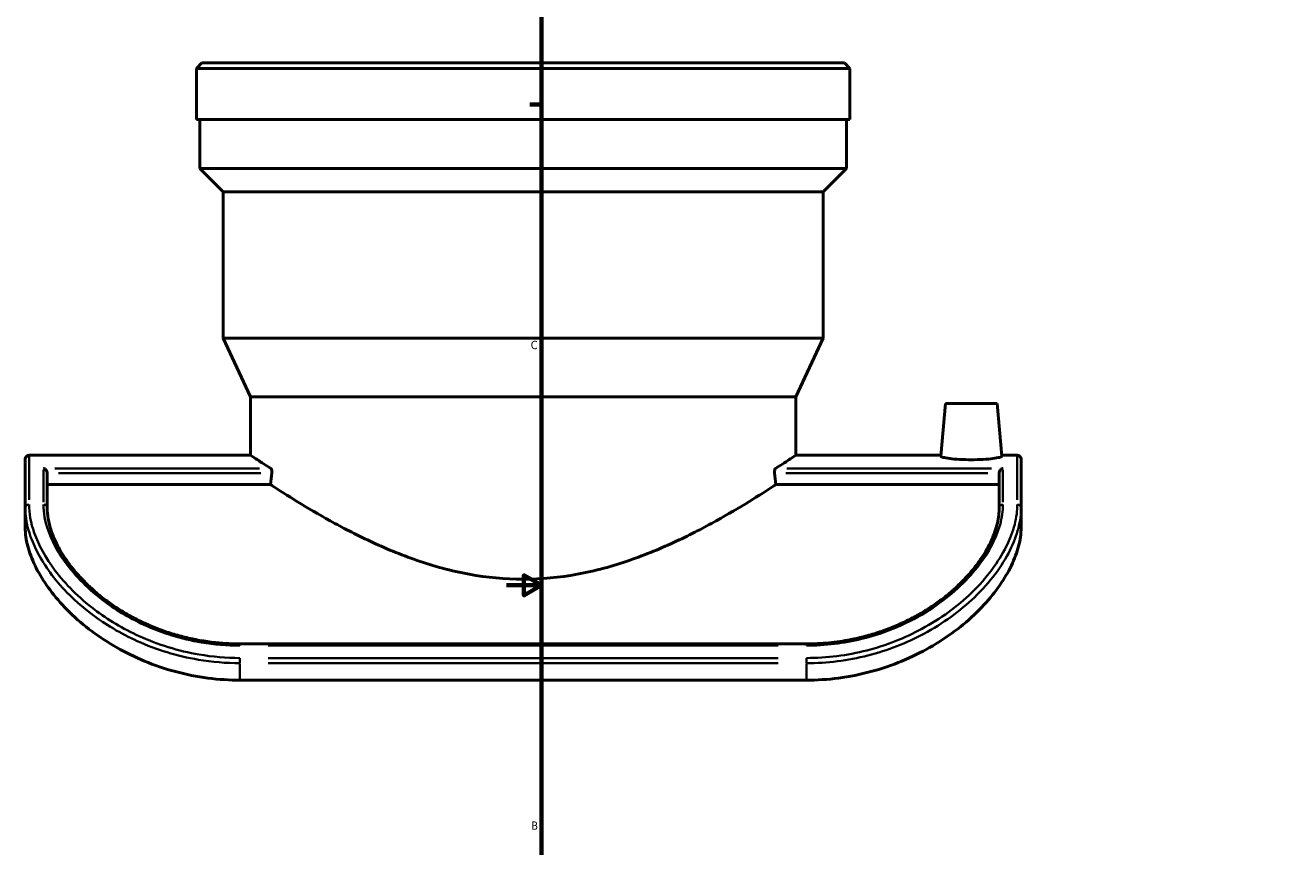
# Model space of a CAD drawing. Header units: inches. Extents: x -6.9 to 51.4, y -5.9 to 37.9.
# Tile 2 of 10: x -5.4 to 9.1, y 8 to 17.4. Entities that reach past the tile are written whole.
import ezdxf

# ---------------------------------------------------------------- set-up
doc = ezdxf.new("R2010")
doc.units = ezdxf.units.IN
doc.header["$MEASUREMENT"] = 0
for name, color, linetype, lineweight in [('Border (ANSI)', 7, 'Continuous', 70), ('Visible (ANSI)', 7, 'Continuous', 50), ('Visible Narrow (ANSI)', 7, 'Continuous', 35)]:
    doc.layers.add(name, color=color, linetype=linetype, lineweight=lineweight)
doc.styles.add('Note Text (ANSI)', font='tahoma.ttf')

# ---------------------------------------------------------------- blocks, each defined once
blk = doc.blocks.new('Borders Default Border')
at = {"layer": 'Border (ANSI)'}
blk.add_line((0.5, 16.5), (0.366, 16.5), dxfattribs=at)
at = {"layer": 'Border (ANSI)', "flags": 128}
for points in [[(0.5, 1), (0.5, 21), (33.5, 21), (33.5, 1), (0.5, 1)], [(0.1, 11), (0.5, 11), (0.3, 11.115), (0.3, 10.885), (0.5, 11)]]:
    blk.add_lwpolyline(points, dxfattribs=at)
at = {"layer": 'Border (ANSI)', "color": 5, "true_color": 0x0000ff, "char_height": 0.0945, "attachment_point": 7, "style": 'Note Text (ANSI)'}
for s, insert in [('C', (0.378, 13.701)), ('B', (0.384, 8.203))]:
    blk.add_mtext(s, dxfattribs=dict(at, insert=insert))

msp = doc.modelspace()

# ---------------------------------------------------------------- linework, layer by layer
at = {"layer": 'Visible (ANSI)'}
for p, q in [((-3.386, 16.978), (-3.449, 16.915)), ((-3.386, 16.978), (3.969, 16.978)), ((3.969, 16.978), (4.031, 16.915)), ((-3.449, 16.328), (-3.449, 16.915)), ((4.031, 16.915), (-3.449, 16.915)), ((4.031, 16.328), (4.031, 16.915)), ((4.031, 16.328), (-3.449, 16.328)), ((-3.411, 15.768), (-3.411, 16.328)), ((3.994, 15.768), (3.994, 16.328)), ((3.994, 15.768), (-3.411, 15.768)), ((-3.145, 15.502), (-3.411, 15.768)), ((3.727, 15.502), (3.994, 15.768)), ((3.727, 15.502), (-3.145, 15.502)), ((-3.145, 13.828), (-3.145, 15.502)), ((3.727, 13.828), (3.727, 15.502)), ((3.727, 13.828), (-3.145, 13.828)), ((-2.832, 13.156), (-3.145, 13.828)), ((3.414, 13.156), (3.727, 13.828)), ((3.414, 13.156), (-2.832, 13.156)), ((-2.832, 12.488), (-2.832, 13.156)), ((3.414, 12.488), (3.414, 13.156)), ((5.126, 13.081), (5.073, 12.476)), ((5.126, 13.081), (5.716, 13.081)), ((5.716, 13.081), (5.769, 12.476)), ((-5.366, 12.488), (-2.832, 12.488)), ((3.414, 12.488), (5.074, 12.488)), ((5.768, 12.488), (5.948, 12.488)), ((-5.409, 11.885), (-5.409, 12.445)), ((5.991, 12.445), (5.991, 11.885)), ((-5.158, 12.285), (-5.158, 11.885)), ((5.741, 11.885), (5.741, 12.285)), ((-2.6, 12.153), (-5.158, 12.153)), ((5.741, 12.153), (3.183, 12.153)), ((-5.409, 11.885), (-5.409, 11.653)), ((5.991, 11.653), (5.991, 11.885)), ((3.534, 10.33), (-2.952, 10.33)), ((-2.952, 9.915), (3.534, 9.915))]:
    msp.add_line(p, q, dxfattribs=at)
for centre, start, end in [((-5.366, 12.445), 90, 180), ((5.948, 12.445), 0, 90)]:
    msp.add_arc(centre, 0.0431, start, end, dxfattribs=at)
for start_param, end_param in [(4.312939, 4.325206), (1.957979, 1.970247)]:
    msp.add_ellipse((0.291, 7.753), major_axis=(0, -11.654), ratio=0.267949, start_param=start_param, end_param=end_param, dxfattribs=at)
for points, knots in [([(-2.832, 12.488), (-2.832, 12.488), (-2.811, 12.475), (-2.731, 12.423), (-2.673, 12.385), (-2.599, 12.338)], [37.301991, 37.301991, 37.301991, 37.301991, 38.848123, 38.848123, 40.314458, 40.314458, 40.314458, 40.314458]), ([(3.181, 12.338), (3.256, 12.385), (3.314, 12.423), (3.394, 12.475), (3.414, 12.488), (3.414, 12.488)], [9.42153, 9.42153, 9.42153, 9.42153, 10.887865, 10.887865, 12.433997, 12.433997, 12.433997, 12.433997]), ([(5.769, 12.476), (5.77, 12.472), (5.761, 12.468), (5.726, 12.46), (5.7, 12.455), (5.638, 12.447), (5.599, 12.443), (5.512, 12.438), (5.465, 12.437), (5.377, 12.437), (5.33, 12.438), (5.244, 12.443), (5.205, 12.447), (5.143, 12.455), (5.116, 12.46), (5.081, 12.468), (5.073, 12.472), (5.073, 12.476)], [1.330106, 1.330106, 1.330106, 1.330106, 1.665611, 1.665611, 2.001116, 2.001116, 2.337973, 2.337973, 2.67483, 2.67483, 3.010921, 3.010921, 3.347012, 3.347012, 3.683282, 3.683282, 4.019551, 4.019551, 4.019551, 4.019551]), ([(-5.201, 12.338), (-5.201, 12.338), (-5.201, 12.338), (-5.197, 12.337), (-5.192, 12.335), (-5.184, 12.33), (-5.179, 12.327), (-5.172, 12.319), (-5.168, 12.315), (-5.163, 12.306), (-5.161, 12.302), (-5.159, 12.293), (-5.158, 12.289), (-5.158, 12.285), (-5.158, 12.285), (-5.158, 12.285)], [-0.0006626, -0.0006626, -0.0006626, -0.0006626, 0, 0, 0.0487223, 0.0487223, 0.0951494, 0.0951494, 0.1426007, 0.1426007, 0.1781474, 0.1781474, 0.2091548, 0.2091548, 0.2095041, 0.2095041, 0.2095041, 0.2095041]), ([(-2.599, 12.338), (-2.598, 12.337), (-2.597, 12.337), (-2.594, 12.334), (-2.592, 12.33), (-2.589, 12.322), (-2.587, 12.318), (-2.586, 12.307), (-2.585, 12.302), (-2.585, 12.296), (-2.585, 12.293), (-2.585, 12.289), (-2.586, 12.285)], [-0.1427933, -0.1427933, -0.1427933, -0.1427933, -0.1268382, -0.1268382, -0.0820999, -0.0820999, -0.0410499, -0.0410499, 0, 0, 0, 0.0278081, 0.0278081, 0.0278081, 0.0278081]), ([(3.168, 12.285), (3.168, 12.289), (3.167, 12.293), (3.167, 12.296), (3.167, 12.302), (3.168, 12.307), (3.17, 12.318), (3.171, 12.322), (3.174, 12.33), (3.176, 12.334), (3.179, 12.337), (3.18, 12.337), (3.181, 12.338)], [-0.0278081, -0.0278081, -0.0278081, -0.0278081, 0, 0, 0, 0.0410499, 0.0410499, 0.0820999, 0.0820999, 0.1268382, 0.1268382, 0.1427933, 0.1427933, 0.1427933, 0.1427933]), ([(5.784, 12.338), (5.784, 12.338), (5.784, 12.338), (5.779, 12.337), (5.774, 12.335), (5.766, 12.33), (5.762, 12.327), (5.754, 12.319), (5.751, 12.315), (5.745, 12.306), (5.744, 12.302), (5.741, 12.293), (5.741, 12.289), (5.741, 12.285), (5.741, 12.285), (5.741, 12.285)], [-0.4927487, -0.4927487, -0.4927487, -0.4927487, -0.4919379, -0.4919379, -0.4323257, -0.4323257, -0.3755218, -0.3755218, -0.3174647, -0.3174647, -0.273973, -0.273973, -0.2360351, -0.2360351, -0.2356078, -0.2356078, -0.2356078, -0.2356078]), ([(-2.6, 12.153), (-2.595, 12.15), (-2.591, 12.146), (-2.505, 12.09), (-2.405, 12.026), (-2.178, 11.887), (-2.051, 11.812), (-1.781, 11.662), (-1.628, 11.582), (-1.295, 11.426), (-1.114, 11.35), (-0.733, 11.22), (-0.533, 11.164), (-0.124, 11.089), (0.085, 11.07), (0.291, 11.07), (0.497, 11.07), (0.706, 11.089), (1.115, 11.164), (1.316, 11.22), (1.696, 11.35), (1.877, 11.426), (2.211, 11.582), (2.364, 11.662), (2.633, 11.812), (2.761, 11.887), (2.987, 12.026), (3.087, 12.09), (3.173, 12.146), (3.178, 12.15), (3.183, 12.153)], [-9.48277, -9.48277, -9.48277, -9.48277, -9.385774, -9.385774, -7.834827, -7.834827, -6.28388, -6.28388, -4.71291, -4.71291, -3.14194, -3.14194, -1.57097, -1.57097, 0, 0, 0, 1.57097, 1.57097, 3.14194, 3.14194, 4.71291, 4.71291, 6.28388, 6.28388, 7.834827, 7.834827, 9.385774, 9.385774, 9.48277, 9.48277, 9.48277, 9.48277]), ([(-2.952, 10.33), (-3.01, 10.33), (-3.069, 10.332), (-3.186, 10.339), (-3.244, 10.345), (-3.36, 10.361), (-3.418, 10.371), (-3.532, 10.394), (-3.588, 10.407), (-3.699, 10.437), (-3.754, 10.454), (-3.861, 10.491), (-3.914, 10.512), (-4.017, 10.555), (-4.067, 10.578), (-4.165, 10.627), (-4.212, 10.652), (-4.304, 10.706), (-4.348, 10.733), (-4.434, 10.791), (-4.475, 10.82), (-4.553, 10.881), (-4.591, 10.911), (-4.662, 10.974), (-4.696, 11.006), (-4.76, 11.07), (-4.791, 11.102), (-4.847, 11.168), (-4.874, 11.2), (-4.924, 11.266), (-4.947, 11.299), (-4.99, 11.365), (-5.009, 11.397), (-5.045, 11.463), (-5.061, 11.496), (-5.089, 11.56), (-5.102, 11.593), (-5.128, 11.672), (-5.14, 11.717), (-5.155, 11.804), (-5.158, 11.846), (-5.158, 11.885)], [0, 0, 0, 0, 0.454467, 0.454467, 0.908837, 0.908837, 1.362864, 1.362864, 1.816221, 1.816221, 2.268426, 2.268426, 2.718801, 2.718801, 3.166526, 3.166526, 3.610839, 3.610839, 4.051169, 4.051169, 4.48724, 4.48724, 4.919164, 4.919164, 5.347524, 5.347524, 5.773458, 5.773458, 6.198607, 6.198607, 6.625052, 6.625052, 7.055278, 7.055278, 7.492225, 7.492225, 7.939373, 7.939373, 8.610945, 8.610945, 9.282517, 9.282517, 9.282517, 9.282517]), ([(5.741, 11.885), (5.741, 11.858), (5.739, 11.83), (5.732, 11.771), (5.727, 11.741), (5.712, 11.679), (5.703, 11.647), (5.68, 11.581), (5.667, 11.548), (5.636, 11.481), (5.619, 11.448), (5.582, 11.381), (5.562, 11.348), (5.517, 11.281), (5.493, 11.248), (5.442, 11.182), (5.414, 11.149), (5.356, 11.084), (5.325, 11.052), (5.26, 10.988), (5.226, 10.957), (5.154, 10.895), (5.116, 10.865), (5.037, 10.806), (4.996, 10.777), (4.91, 10.72), (4.866, 10.693), (4.774, 10.641), (4.726, 10.616), (4.629, 10.568), (4.578, 10.546), (4.475, 10.504), (4.423, 10.484), (4.315, 10.448), (4.261, 10.431), (4.151, 10.402), (4.096, 10.39), (3.958, 10.363), (3.874, 10.35), (3.705, 10.334), (3.619, 10.33), (3.534, 10.33)], [0, 0, 0, 0, 0.464122, 0.464122, 0.928244, 0.928244, 1.392366, 1.392366, 1.851901, 1.851901, 2.297315, 2.297315, 2.732966, 2.732966, 3.162314, 3.162314, 3.588296, 3.588296, 4.013409, 4.013409, 4.439687, 4.439687, 4.868639, 4.868639, 5.30123, 5.30123, 5.737966, 5.737966, 6.178921, 6.178921, 6.623785, 6.623785, 7.07193, 7.07193, 7.522578, 7.522578, 7.962544, 7.962544, 8.622493, 8.622493, 9.282442, 9.282442, 9.282442, 9.282442]), ([(-5.409, 11.653), (-5.409, 11.629), (-5.408, 11.604), (-5.398, 11.513), (-5.382, 11.442), (-5.331, 11.293), (-5.295, 11.215), (-5.212, 11.068), (-5.163, 10.994), (-5.045, 10.842), (-4.977, 10.765), (-4.823, 10.615), (-4.737, 10.542), (-4.555, 10.406), (-4.458, 10.343), (-4.263, 10.232), (-4.157, 10.179), (-3.932, 10.086), (-3.813, 10.045), (-3.568, 9.98), (-3.443, 9.955), (-3.194, 9.922), (-3.071, 9.915), (-2.952, 9.915)], [17.262041, 17.262041, 17.262041, 17.262041, 17.658414, 17.658414, 18.667381, 18.667381, 19.676349, 19.676349, 20.588715, 20.588715, 21.501081, 21.501081, 22.413447, 22.413447, 23.325813, 23.325813, 24.231681, 24.231681, 25.137549, 25.137549, 26.043417, 26.043417, 26.949285, 26.949285, 26.949285, 26.949285]), ([(3.534, 9.915), (3.653, 9.915), (3.777, 9.922), (4.026, 9.955), (4.151, 9.98), (4.395, 10.045), (4.514, 10.086), (4.739, 10.179), (4.846, 10.232), (5.041, 10.343), (5.137, 10.406), (5.32, 10.542), (5.405, 10.615), (5.559, 10.765), (5.628, 10.842), (5.745, 10.994), (5.794, 11.068), (5.878, 11.215), (5.913, 11.293), (5.964, 11.442), (5.98, 11.513), (5.99, 11.604), (5.991, 11.629), (5.991, 11.653)], [26.948822, 26.948822, 26.948822, 26.948822, 27.85469, 27.85469, 28.760558, 28.760558, 29.666426, 29.666426, 30.572294, 30.572294, 31.48466, 31.48466, 32.397026, 32.397026, 33.309392, 33.309392, 34.221758, 34.221758, 35.230726, 35.230726, 36.239693, 36.239693, 36.636066, 36.636066, 36.636066, 36.636066])]:
    msp.add_open_spline(points, degree=3, knots=knots, dxfattribs=at)
at = {"layer": 'Visible Narrow (ANSI)'}
for p, q in [((-5.366, 12.487), (-5.366, 11.977)), ((5.948, 11.977), (5.948, 12.487)), ((-5.201, 11.95), (-5.201, 12.323)), ((-2.729, 12.338), (-5.071, 12.338)), ((5.654, 12.338), (3.311, 12.338)), ((5.784, 12.323), (5.784, 11.95)), ((-5.03, 12.285), (-2.714, 12.285)), ((3.297, 12.285), (5.612, 12.285)), ((-2.952, 10.312), (-2.952, 10.33)), ((-2.628, 10.31), (3.21, 10.31)), ((3.534, 10.312), (3.534, 10.33)), ((-2.952, 10.111), (-2.952, 10.165)), ((3.21, 10.168), (-2.628, 10.168)), ((3.534, 10.111), (3.534, 10.165)), ((-2.952, 9.925), (-2.952, 10.1)), ((-2.628, 10.109), (3.21, 10.109)), ((3.534, 10.1), (3.534, 9.925))]:
    msp.add_line(p, q, dxfattribs=at)
for centre, major_axis, start_param, end_param in [((-5.366, 11.885), (-0.0431, 0), 4.790929, 6.204645), ((-5.201, 11.885), (0.0431, 0), 0.07854, 1.492257), ((5.784, 11.885), (-0.0431, 0), 4.790929, 6.204645), ((5.948, 11.885), (0.0431, 0), 0.07854, 1.492257)]:
    msp.add_ellipse(centre, major_axis=major_axis, ratio=0.880665, start_param=start_param, end_param=end_param, dxfattribs=at)
for points, knots in [([(-5.409, 11.885), (-5.409, 11.786), (-5.39, 11.675), (-5.298, 11.417), (-5.217, 11.267), (-4.985, 10.961), (-4.83, 10.807), (-4.492, 10.552), (-4.316, 10.448), (-3.908, 10.263), (-3.671, 10.19), (-3.27, 10.123), (-3.111, 10.109), (-2.952, 10.109)], [-9.941642, -9.941642, -9.941642, -9.941642, -8.390693, -8.390693, -6.576732, -6.576732, -4.672081, -4.672081, -3.057742, -3.057742, -1.192212, -1.192212, 0, 0, 0, 0]), ([(-2.952, 10.168), (-3.108, 10.168), (-3.265, 10.182), (-3.658, 10.249), (-3.891, 10.321), (-4.292, 10.504), (-4.465, 10.607), (-4.797, 10.859), (-4.949, 11.012), (-5.178, 11.314), (-5.257, 11.462), (-5.347, 11.716), (-5.366, 11.826), (-5.366, 11.923)], [0, 0, 0, 0, 1.192212, 1.192212, 3.057742, 3.057742, 4.672081, 4.672081, 6.576732, 6.576732, 8.390693, 8.390693, 9.941642, 9.941642, 9.941642, 9.941642]), ([(-5.201, 11.923), (-5.201, 11.832), (-5.184, 11.73), (-5.107, 11.516), (-5.05, 11.405), (-4.863, 11.136), (-4.714, 10.978), (-4.389, 10.728), (-4.227, 10.63), (-3.847, 10.455), (-3.623, 10.386), (-3.247, 10.322), (-3.099, 10.31), (-2.952, 10.31)], [-9.282517, -9.282517, -9.282517, -9.282517, -7.82883, -7.82883, -6.42519, -6.42519, -4.452999, -4.452999, -2.92103, -2.92103, -1.124069, -1.124069, 0, 0, 0, 0]), ([(5.948, 11.923), (5.948, 11.853), (5.939, 11.778), (5.897, 11.617), (5.866, 11.532), (5.779, 11.357), (5.723, 11.267), (5.59, 11.088), (5.512, 10.999), (5.264, 10.76), (5.071, 10.618), (4.66, 10.396), (4.447, 10.312), (4.001, 10.198), (3.768, 10.168), (3.534, 10.168)], [0, 0, 0, 0, 1.109209, 1.109209, 2.218418, 2.218418, 3.319055, 3.319055, 4.419692, 4.419692, 6.394502, 6.394502, 8.163731, 8.163731, 9.941599, 9.941599, 9.941599, 9.941599]), ([(3.534, 10.31), (3.747, 10.31), (3.961, 10.336), (4.447, 10.455), (4.713, 10.571), (5.045, 10.783), (5.142, 10.856), (5.411, 11.092), (5.551, 11.267), (5.691, 11.523), (5.727, 11.61), (5.773, 11.775), (5.784, 11.852), (5.784, 11.923)], [-9.282442, -9.282442, -9.282442, -9.282442, -7.657136, -7.657136, -5.418997, -5.418997, -4.393643, -4.393643, -2.264015, -2.264015, -1.132008, -1.132008, 0, 0, 0, 0]), ([(3.534, 10.109), (3.772, 10.109), (4.009, 10.139), (4.463, 10.254), (4.68, 10.339), (5.098, 10.563), (5.295, 10.707), (5.547, 10.949), (5.627, 11.038), (5.763, 11.219), (5.819, 11.31), (5.907, 11.487), (5.939, 11.574), (5.981, 11.737), (5.991, 11.814), (5.991, 11.885)], [-9.941599, -9.941599, -9.941599, -9.941599, -8.163731, -8.163731, -6.394502, -6.394502, -4.419692, -4.419692, -3.319055, -3.319055, -2.218418, -2.218418, -1.109209, -1.109209, 0, 0, 0, 0])]:
    msp.add_open_spline(points, degree=3, knots=knots, dxfattribs=at)

# ---------------------------------------------------------------- block references
msp.add_blockref('Borders Default Border', (0, 0))

doc.saveas('drawing.dxf')
